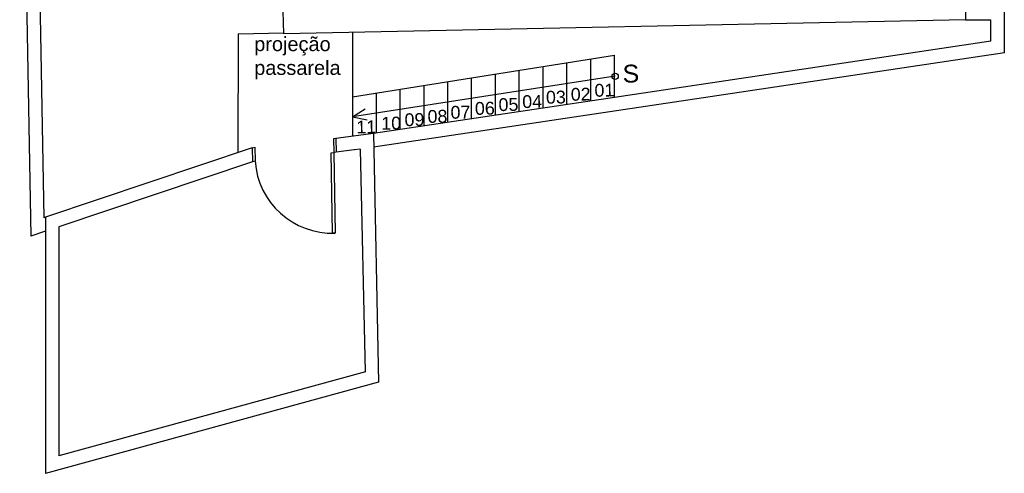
# Model space of a CAD drawing. Header units: inches. Extents: x 340 to 434, y 14 to 254.
# Tile 33 of 182: x 366 to 377, y 139 to 144. Entities that reach past the tile are written whole.
import ezdxf

# ---------------------------------------------------------------- set-up
doc = ezdxf.new("R2010")
doc.units = ezdxf.units.IN
doc.header["$MEASUREMENT"] = 0
doc.linetypes.add('DASHDOT2', pattern=[0.5, 0.25, -0.125, 0, -0.125])
for name, color, linetype in [('TJ-ESQUADRIA1', 1, 'Continuous'), ('TJ-ESQUADRIA2', 2, 'Continuous'), ('TJ-PAREDE', 5, 'Continuous'), ('TJ-PAREDEMURO', 3, 'Continuous'), ('TJ-PISO', 1, 'Continuous'), ('TJ-PROJECAOACIMA', 1, 'DASHDOT2'), ('TJ-TEXTO01', 1, 'Continuous'), ('TJ-TEXTO01 1PARA100', 1, 'Continuous')]:
    doc.layers.add(name, color=color, linetype=linetype)
doc.styles.add('ARIAL', font='arial.ttf')
doc.styles.get("Standard").update_dxf_attribs({"font": 'arial.ttf'})

msp = doc.modelspace()

# ---------------------------------------------------------------- linework, layer by layer
at = {"layer": 'TJ-ESQUADRIA1', "color": 1}
msp.add_arc((369.666, 142.64), 0.87, 183.9603, 271.7989, dxfattribs=at)
at = {"layer": 'TJ-ESQUADRIA2'}
for p, q in [((369.703, 142.831), (369.676, 142.827)), ((369.676, 142.827), (369.68, 142.676)), ((368.765, 142.726), (368.795, 142.736)), ((368.795, 142.736), (368.798, 142.578)), ((369.706, 142.68), (369.68, 142.676)), ((368.798, 142.578), (368.768, 142.569))]:
    msp.add_line(p, q, dxfattribs=at)
msp.add_lwpolyline([(369.696, 141.771), (369.666, 141.77), (369.65, 142.671), (369.68, 142.676)], close=True, dxfattribs=at)
at = {"layer": 'TJ-PAREDE'}
for p, q in [((376.698, 147.532), (376.766, 144.163)), ((369.12, 144.008), (369.114, 144.262)), ((369.12, 144.008), (369.114, 144.262)), ((376.766, 144.163), (369.12, 144.008)), ((370.124, 142.888), (369.703, 142.831)), ((370.124, 142.888), (370.183, 140.1)), ((369.703, 142.831), (369.706, 142.68)), ((368.765, 142.726), (366.448, 141.95)), ((368.765, 142.726), (368.768, 142.569)), ((369.907, 142.704), (369.706, 142.68)), ((369.977, 142.714), (369.911, 142.704)), ((369.977, 142.714), (370.034, 140.214)), ((369.977, 142.714), (369.977, 142.714)), ((368.768, 142.569), (366.598, 141.842)), ((366.448, 141.95), (366.448, 139.075)), ((366.598, 141.842), (366.598, 139.272)), ((370.037, 140.215), (366.598, 139.272)), ((370.183, 140.1), (366.448, 139.075))]:
    msp.add_line(p, q, dxfattribs=at)
at = {"layer": 'TJ-PAREDEMURO'}
for p, q in [((366.158, 148.857), (366.282, 141.736)), ((366.305, 148.707), (366.43, 141.944)), ((377.2, 143.794), (377.2, 144.313)), ((376.766, 144.163), (377.05, 144.163)), ((377.05, 143.924), (377.05, 144.163)), ((377.05, 143.924), (372.83, 143.293)), ((377.2, 143.794), (372.852, 143.144)), ((372.83, 143.293), (370.124, 142.888)), ((372.852, 143.144), (370.127, 142.737)), ((366.448, 141.95), (366.43, 141.944)), ((366.448, 141.792), (366.282, 141.736))]:
    msp.add_line(p, q, dxfattribs=at)
at = {"layer": 'TJ-PISO'}
for p, q in [((371.226, 143.513), (372.83, 143.769)), ((372.83, 143.293), (372.83, 143.769)), ((372.295, 143.213), (372.295, 143.683)), ((372.562, 143.253), (372.562, 143.726)), ((371.494, 143.093), (371.494, 143.555)), ((371.761, 143.133), (371.761, 143.598)), ((372.028, 143.173), (372.028, 143.641)), ((370.959, 143.013), (370.959, 143.47))]:
    msp.add_line(p, q, dxfattribs=at)
at = {"layer": 'TJ-PROJECAOACIMA', "ltscale": 15}
for p, q in [((368.609, 144.008), (368.604, 142.672)), ((368.609, 144.008), (369.119, 144.018)), ((369.889, 144.023), (369.889, 142.856)), ((369.889, 143.299), (371.226, 143.513)), ((371.226, 143.053), (371.226, 143.513)), ((370.158, 142.893), (370.158, 143.342)), ((370.425, 142.933), (370.425, 143.385)), ((370.692, 142.973), (370.692, 143.427))]:
    msp.add_line(p, q, dxfattribs=at)
at = {"layer": 'TJ-TEXTO01'}
for p, q in [((372.836, 143.531), (369.889, 143.076)), ((369.889, 143.076), (370.032, 143.164)), ((369.889, 143.076), (370.054, 143.042))]:
    msp.add_line(p, q, dxfattribs=at)
msp.add_circle((372.836, 143.531), 0.0352, dxfattribs=at)

# ---------------------------------------------------------------- texts
at = {"layer": 'TJ-TEXTO01', "attachment_point": 1}
for s, insert, char_height, rotation in [('S', (372.917, 143.659), 0.2, 1.1032), ('01', (372.602, 143.444), 0.1435, 1.1604), ('04', (371.792, 143.317), 0.1435, 1.1604), ('03', (372.058, 143.366), 0.1435, 1.1604), ('02', (372.336, 143.399), 0.1435, 1.1604), ('06', (371.261, 143.241), 0.1435, 1.1604), ('05', (371.526, 143.283), 0.1435, 1.1604), ('09', (370.472, 143.114), 0.1435, 1.1604), ('08', (370.73, 143.151), 0.1435, 1.1604), ('07', (370.988, 143.197), 0.1435, 1.1604), ('11', (369.932, 143.032), 0.1435, 1.1604), ('10', (370.211, 143.074), 0.1435, 1.1604)]:
    msp.add_mtext_dynamic_manual_height_columns(s, width=0.11169, gutter_width=1, heights=[0], dxfattribs=dict(at, insert=insert, char_height=char_height, rotation=rotation))
at = {"layer": 'TJ-TEXTO01 1PARA100', "insert": (368.788, 143.973), "char_height": 0.16, "width": 0.92315, "attachment_point": 1, "style": 'ARIAL'}
msp.add_mtext('projeção passarela', dxfattribs=at)

doc.saveas('drawing.dxf')
